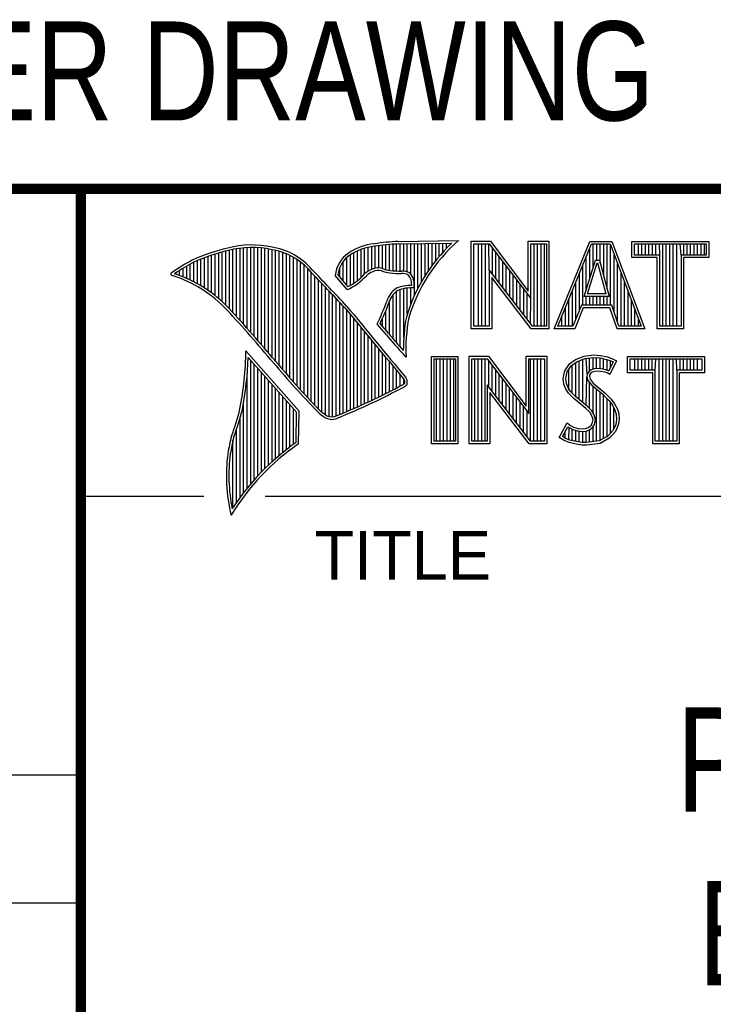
# Model space of a CAD drawing. Header units: inches. Extents: x 0 to 22, y 0 to 17.
# Tile 4 of 9: x 16.3 to 17.6, y 1.4 to 3.3. Entities that reach past the tile are written whole.
import ezdxf
from ezdxf.enums import TextEntityAlignment as Align

# ---------------------------------------------------------------- set-up
doc = ezdxf.new("R2010")
doc.units = ezdxf.units.IN
doc.header["$LTSCALE"] = 1.21
doc.header["$MEASUREMENT"] = 0
doc.layers.get('0').update_dxf_attribs({"linetype": 'CONTINUOUS'})
doc.styles.get("Standard").update_dxf_attribs({"font": 'txt', "width": 0.8})

msp = doc.modelspace()

# ---------------------------------------------------------------- linework, layer by layer
at = {"color": 2, "linetype": 'CONTINUOUS'}
for p, q in [((16.37365, 2.95963), (21.50365, 2.95963)), ((16.37365, 2.95963), (16.37365, 1.24963)), ((16.375, 2.96), (21.5, 2.96)), ((16.97421, 2.80275), (16.97421, 2.85361)), ((16.98104, 2.80228), (16.98104, 2.854)), ((16.9838, 2.85893), (17.09965, 2.8607)), ((16.98394, 2.85413), (17.08702, 2.85571)), ((16.98786, 2.80201), (16.98786, 2.85419)), ((16.99469, 2.80185), (16.99469, 2.8543)), ((17.00152, 2.80054), (17.00152, 2.8544)), ((17.00834, 2.79625), (17.00834, 2.8545)), ((17.01517, 2.75501), (17.01517, 2.85461)), ((17.022, 2.76913), (17.022, 2.85471)), ((17.02882, 2.78171), (17.02882, 2.85482)), ((17.03565, 2.79309), (17.03565, 2.85492)), ((17.04248, 2.80351), (17.04248, 2.85503)), ((17.04931, 2.81312), (17.04931, 2.85513)), ((17.05613, 2.82203), (17.05613, 2.85523)), ((17.06296, 2.83034), (17.06296, 2.85534)), ((17.06979, 2.83811), (17.06979, 2.85544)), ((17.07661, 2.84541), (17.07661, 2.85555)), ((17.12428, 2.85918), (17.16089, 2.85918)), ((17.12428, 2.69148), (17.12428, 2.85918)), ((17.12914, 2.85433), (17.15848, 2.85433)), ((17.12914, 2.69633), (17.12914, 2.85433)), ((17.13806, 2.69633), (17.13806, 2.85433)), ((17.14473, 2.69633), (17.14473, 2.85433)), ((17.15141, 2.69633), (17.15141, 2.85433)), ((17.15888, 2.80417), (17.15808, 2.85433)), ((17.15848, 2.85433), (17.23826, 2.74917)), ((17.16089, 2.85918), (17.23341, 2.76361)), ((17.23341, 2.85918), (17.27322, 2.85918)), ((17.23341, 2.76361), (17.23341, 2.85918)), ((17.23826, 2.85433), (17.26837, 2.85433)), ((17.23826, 2.74917), (17.23826, 2.85433)), ((17.24486, 2.69633), (17.24486, 2.85433)), ((17.25154, 2.69633), (17.25154, 2.85433)), ((17.25822, 2.69633), (17.25822, 2.85433)), ((17.26489, 2.69633), (17.26489, 2.85433)), ((17.26837, 2.85433), (17.26837, 2.69633)), ((17.27322, 2.85918), (17.27322, 2.69148)), ((17.2831, 2.69154), (17.35156, 2.85908)), ((17.29033, 2.6964), (17.35482, 2.85422)), ((17.35156, 2.85908), (17.39384, 2.85908)), ((17.35482, 2.85422), (17.39049, 2.85422)), ((17.35835, 2.80979), (17.35835, 2.85422)), ((17.36502, 2.82279), (17.36502, 2.85422)), ((17.3717, 2.817), (17.3717, 2.85422)), ((17.37837, 2.79246), (17.37837, 2.85422)), ((17.38505, 2.76791), (17.38505, 2.85422)), ((17.39049, 2.85422), (17.4504, 2.6964)), ((17.39384, 2.85908), (17.45744, 2.69154)), ((17.43265, 2.85908), (17.58018, 2.85908)), ((17.43265, 2.82782), (17.43265, 2.85908)), ((17.43751, 2.85422), (17.57532, 2.85422)), ((17.43751, 2.83268), (17.43751, 2.85422)), ((17.44513, 2.83268), (17.44513, 2.85422)), ((17.4518, 2.83268), (17.4518, 2.85422)), ((17.45848, 2.83268), (17.45848, 2.85422)), ((17.46515, 2.83268), (17.46515, 2.85422)), ((17.47183, 2.83268), (17.47183, 2.85422)), ((17.4785, 2.83268), (17.4785, 2.85422)), ((17.48589, 2.83268), (17.48518, 2.85422)), ((17.49186, 2.6964), (17.49186, 2.85422)), ((17.49853, 2.6964), (17.49853, 2.85422)), ((17.50521, 2.6964), (17.50521, 2.85422)), ((17.51188, 2.6964), (17.51188, 2.85422)), ((17.51856, 2.6964), (17.51856, 2.85422)), ((17.52694, 2.83268), (17.52523, 2.85422)), ((17.53191, 2.83268), (17.53191, 2.85422)), ((17.53858, 2.83268), (17.53858, 2.85422)), ((17.54526, 2.83268), (17.54526, 2.85422)), ((17.55193, 2.83268), (17.55193, 2.85422)), ((17.55861, 2.83268), (17.55861, 2.85422)), ((17.56529, 2.83268), (17.56529, 2.85422)), ((17.57196, 2.83268), (17.57196, 2.85422)), ((17.57532, 2.85422), (17.57532, 2.83268)), ((17.58018, 2.85908), (17.58018, 2.82782)), ((16.63285, 2.75486), (16.63285, 2.83466)), ((16.63968, 2.7492), (16.63968, 2.83669)), ((16.64651, 2.74312), (16.64651, 2.83856)), ((16.65334, 2.73656), (16.65334, 2.84027)), ((16.66016, 2.72947), (16.66016, 2.84191)), ((16.66699, 2.72205), (16.66699, 2.84353)), ((16.67382, 2.71458), (16.67382, 2.84486)), ((16.68064, 2.70705), (16.68064, 2.84591)), ((16.68747, 2.69946), (16.68747, 2.84668)), ((16.6943, 2.69182), (16.6943, 2.84718)), ((16.70113, 2.68412), (16.70113, 2.8474)), ((16.70795, 2.67636), (16.70795, 2.84736)), ((16.71478, 2.66854), (16.71478, 2.84704)), ((16.72161, 2.66065), (16.72161, 2.84646)), ((16.72843, 2.65271), (16.72843, 2.8456)), ((16.73526, 2.6447), (16.73526, 2.84446)), ((16.74209, 2.63663), (16.74209, 2.84307)), ((16.74891, 2.62851), (16.74891, 2.84174)), ((16.75574, 2.62044), (16.75574, 2.84)), ((16.76257, 2.61246), (16.76257, 2.83783)), ((16.7694, 2.60458), (16.7694, 2.8352)), ((16.89911, 2.77882), (16.89911, 2.83747)), ((16.90594, 2.78373), (16.90594, 2.84083)), ((16.91276, 2.78958), (16.91276, 2.84362)), ((16.91959, 2.79661), (16.91959, 2.84588)), ((16.92642, 2.80177), (16.92642, 2.84766)), ((16.93325, 2.80531), (16.93325, 2.84897)), ((16.94007, 2.8077), (16.94007, 2.84992)), ((16.9469, 2.8082), (16.9469, 2.85089)), ((16.95373, 2.80693), (16.95373, 2.85175)), ((16.96055, 2.8048), (16.96055, 2.85249)), ((16.96738, 2.80344), (16.96738, 2.85311)), ((17.16476, 2.79653), (17.16476, 2.84606)), ((17.17144, 2.78786), (17.17144, 2.83726)), ((17.35167, 2.78819), (17.35167, 2.84651)), ((17.39172, 2.73641), (17.39172, 2.85097)), ((16.59189, 2.78146), (16.59189, 2.81904)), ((16.59872, 2.77779), (16.59872, 2.82208)), ((16.60555, 2.77383), (16.60555, 2.82494)), ((16.61237, 2.76959), (16.61237, 2.82762)), ((16.6192, 2.76502), (16.6192, 2.83013)), ((16.62603, 2.76012), (16.62603, 2.83248)), ((16.77622, 2.59679), (16.77622, 2.83208)), ((16.78305, 2.58909), (16.78305, 2.82844)), ((16.78988, 2.58147), (16.78988, 2.82421)), ((16.7967, 2.57395), (16.7967, 2.81931)), ((16.87863, 2.78295), (16.87863, 2.82057)), ((16.88546, 2.77493), (16.88546, 2.82815)), ((16.89228, 2.77469), (16.89228, 2.83347)), ((17.17811, 2.77918), (17.17811, 2.82846)), ((17.18479, 2.7705), (17.18479, 2.81966)), ((17.34088, 2.75326), (17.36237, 2.82279)), ((17.345, 2.76659), (17.345, 2.83018)), ((17.34746, 2.75812), (17.36595, 2.81794)), ((17.36237, 2.82279), (17.37012, 2.82279)), ((17.36595, 2.81794), (17.36641, 2.81794)), ((17.36641, 2.81794), (17.38268, 2.75812)), ((17.37012, 2.82279), (17.38903, 2.75327)), ((17.3984, 2.72322), (17.3984, 2.83338)), ((17.40508, 2.70339), (17.40508, 2.8158)), ((17.48104, 2.82782), (17.43265, 2.82782)), ((17.48589, 2.83268), (17.43751, 2.83268)), ((17.48104, 2.69154), (17.48104, 2.82782)), ((17.48589, 2.6964), (17.48589, 2.83268)), ((17.57532, 2.83268), (17.52694, 2.83268)), ((17.52694, 2.83268), (17.52694, 2.6964)), ((17.58018, 2.82782), (17.5318, 2.82782)), ((17.5318, 2.82782), (17.5318, 2.69154)), ((16.55776, 2.79602), (16.55776, 2.79887)), ((16.56458, 2.79358), (16.56458, 2.8033)), ((16.57141, 2.79091), (16.57141, 2.80753)), ((16.57824, 2.78801), (16.57824, 2.81157)), ((16.58506, 2.78486), (16.58506, 2.81543)), ((16.80353, 2.5665), (16.80353, 2.81364)), ((16.81036, 2.55914), (16.81036, 2.80704)), ((16.81719, 2.55186), (16.81719, 2.79956)), ((16.8718, 2.79097), (16.8718, 2.80851)), ((17.24184, 2.69633), (17.15888, 2.80417)), ((17.15888, 2.80417), (17.15888, 2.69633)), ((17.19146, 2.76182), (17.19146, 2.81086)), ((17.19814, 2.75315), (17.19814, 2.80206)), ((17.33165, 2.72667), (17.33165, 2.79751)), ((17.33832, 2.73641), (17.33832, 2.81384)), ((17.41175, 2.6964), (17.41175, 2.79822)), ((16.82401, 2.54466), (16.82401, 2.79242)), ((16.83084, 2.53754), (16.83084, 2.78527)), ((16.83767, 2.53136), (16.83767, 2.77811)), ((16.8864, 2.76641), (16.86317, 2.79371)), ((16.88769, 2.77231), (16.86819, 2.79522)), ((17.23945, 2.69148), (17.16374, 2.7899)), ((17.16374, 2.7899), (17.16374, 2.69148)), ((17.20481, 2.74447), (17.20481, 2.79326)), ((17.21149, 2.73579), (17.21149, 2.78447)), ((17.32497, 2.71007), (17.32497, 2.78117)), ((17.41843, 2.6964), (17.41843, 2.78063)), ((16.84449, 2.52623), (16.84449, 2.77093)), ((16.85132, 2.52296), (16.85132, 2.76374)), ((16.98104, 2.66405), (16.98104, 2.76341)), ((16.98786, 2.65632), (16.98786, 2.76654)), ((16.99469, 2.67478), (16.99469, 2.76832)), ((17.00152, 2.7195), (17.00152, 2.76941)), ((17.00834, 2.73882), (17.00834, 2.76984)), ((17.21816, 2.72711), (17.21816, 2.77567)), ((17.22484, 2.71844), (17.22484, 2.76687)), ((17.31829, 2.6964), (17.31829, 2.76484)), ((17.4251, 2.6964), (17.4251, 2.76305)), ((16.85815, 2.52238), (16.85815, 2.75653)), ((16.86498, 2.52408), (16.86498, 2.74932)), ((16.8718, 2.527), (16.8718, 2.74208)), ((16.96738, 2.6802), (16.96738, 2.74443)), ((16.97421, 2.672), (16.97421, 2.75684)), ((17.23151, 2.70976), (17.23151, 2.75807)), ((17.23819, 2.70108), (17.23826, 2.74917)), ((17.31162, 2.6964), (17.31162, 2.7485)), ((17.38903, 2.75327), (17.34088, 2.75326)), ((17.345, 2.73641), (17.345, 2.75326)), ((17.38268, 2.75812), (17.34746, 2.75812)), ((17.35167, 2.73641), (17.35167, 2.75326)), ((17.35835, 2.73641), (17.35835, 2.75327)), ((17.36502, 2.73641), (17.36502, 2.75327)), ((17.3717, 2.73641), (17.3717, 2.75327)), ((17.37837, 2.73641), (17.37837, 2.75327)), ((17.38505, 2.73641), (17.38505, 2.75327)), ((17.43178, 2.6964), (17.43178, 2.74547)), ((16.87863, 2.52981), (16.87863, 2.73484)), ((16.88546, 2.53267), (16.88546, 2.72699)), ((16.96055, 2.68819), (16.96055, 2.72661)), ((17.30494, 2.6964), (17.30494, 2.73217)), ((17.33556, 2.73641), (17.31947, 2.6964)), ((17.33884, 2.73156), (17.32275, 2.69154)), ((17.39396, 2.73641), (17.33556, 2.73641)), ((17.39047, 2.73156), (17.33884, 2.73156)), ((17.40394, 2.69154), (17.39047, 2.73156)), ((17.40743, 2.6964), (17.39396, 2.73641)), ((17.43845, 2.6964), (17.43845, 2.72788)), ((16.89228, 2.53558), (16.89228, 2.71871)), ((16.89911, 2.53854), (16.89911, 2.71044)), ((16.90594, 2.54154), (16.90594, 2.70217)), ((16.95373, 2.69602), (16.95373, 2.71092)), ((17.29827, 2.6964), (17.29827, 2.71583)), ((17.44513, 2.6964), (17.44513, 2.7103)), ((16.91276, 2.54459), (16.91276, 2.6939)), ((16.91959, 2.54769), (16.91959, 2.68563)), ((16.96158, 2.67971), (16.94344, 2.7005)), ((16.96525, 2.68281), (16.94916, 2.70125)), ((17.16374, 2.69148), (17.12428, 2.69148)), ((17.15888, 2.69633), (17.12914, 2.69633)), ((17.27322, 2.69148), (17.23945, 2.69148)), ((17.26837, 2.69633), (17.24184, 2.69633)), ((17.32275, 2.69154), (17.2831, 2.69154)), ((17.31947, 2.6964), (17.29033, 2.6964)), ((17.45744, 2.69154), (17.40394, 2.69154)), ((17.4504, 2.6964), (17.40743, 2.6964)), ((17.5318, 2.69154), (17.48104, 2.69154)), ((17.52694, 2.6964), (17.48589, 2.6964)), ((16.92642, 2.55084), (16.92642, 2.67737)), ((16.93325, 2.55403), (16.93325, 2.6691)), ((16.79388, 2.53297), (16.69189, 2.64886)), ((16.94007, 2.55728), (16.94007, 2.66084)), ((16.9469, 2.56058), (16.9469, 2.65257)), ((16.78904, 2.53119), (16.69637, 2.6365)), ((16.70113, 2.3939), (16.70113, 2.6311)), ((16.95373, 2.56392), (16.95373, 2.64431)), ((16.96055, 2.56732), (16.96055, 2.63605)), ((16.96738, 2.57077), (16.96738, 2.62779)), ((16.99903, 2.637), (16.99463, 2.64182)), ((17.04824, 2.63829), (17.09875, 2.63829)), ((17.04824, 2.47075), (17.04824, 2.63829)), ((17.05309, 2.63343), (17.0939, 2.63343)), ((17.05309, 2.47561), (17.05309, 2.63343)), ((17.05768, 2.47561), (17.05768, 2.63343)), ((17.06435, 2.47561), (17.06435, 2.63343)), ((17.07103, 2.47561), (17.07103, 2.63343)), ((17.0777, 2.47561), (17.0777, 2.63343)), ((17.08438, 2.47561), (17.08438, 2.63343)), ((17.09105, 2.47561), (17.09105, 2.63343)), ((17.0939, 2.63343), (17.0939, 2.47561)), ((17.09875, 2.63829), (17.09875, 2.47075)), ((17.12047, 2.63846), (17.15709, 2.63846)), ((17.12047, 2.47075), (17.12047, 2.63846)), ((17.12533, 2.6336), (17.15468, 2.6336)), ((17.12533, 2.47561), (17.12533, 2.6336)), ((17.13111, 2.47561), (17.13111, 2.6336)), ((17.13778, 2.47561), (17.13778, 2.6336)), ((17.14446, 2.47561), (17.14446, 2.6336)), ((17.15113, 2.47561), (17.15113, 2.6336)), ((17.15468, 2.6336), (17.23446, 2.52845)), ((17.15709, 2.63846), (17.2296, 2.54288)), ((17.15781, 2.5799), (17.15781, 2.62948)), ((17.2296, 2.63846), (17.26941, 2.63846)), ((17.2296, 2.54288), (17.2296, 2.63846)), ((17.23446, 2.6336), (17.26456, 2.6336)), ((17.23446, 2.52845), (17.23446, 2.6336)), ((17.23791, 2.47561), (17.23791, 2.6336)), ((17.24459, 2.47561), (17.24459, 2.6336)), ((17.25126, 2.47561), (17.25126, 2.6336)), ((17.25794, 2.47561), (17.25794, 2.6336)), ((17.26456, 2.6336), (17.26456, 2.47561)), ((17.26941, 2.63846), (17.26941, 2.47075)), ((17.31268, 2.62377), (17.32449, 2.63241)), ((17.31623, 2.62035), (17.32685, 2.62813)), ((17.32449, 2.63241), (17.3412, 2.63903)), ((17.32685, 2.62813), (17.34238, 2.63428)), ((17.33137, 2.55551), (17.33137, 2.62991)), ((17.33804, 2.54992), (17.33804, 2.63256)), ((17.3412, 2.63903), (17.35963, 2.64105)), ((17.34238, 2.63428), (17.35973, 2.63618)), ((17.34656, 2.6041), (17.34472, 2.63453)), ((17.35139, 2.61025), (17.35139, 2.63526)), ((17.35807, 2.61347), (17.35807, 2.63599)), ((17.35963, 2.64105), (17.37202, 2.64018)), ((17.35973, 2.63618), (17.37134, 2.63536)), ((17.36475, 2.61463), (17.36475, 2.63583)), ((17.37134, 2.63536), (17.38426, 2.63262)), ((17.37142, 2.61456), (17.37142, 2.63535)), ((17.37202, 2.64018), (17.38556, 2.6373)), ((17.3781, 2.6134), (17.3781, 2.63393)), ((17.38426, 2.63262), (17.39209, 2.62992)), ((17.38477, 2.61174), (17.38477, 2.63244)), ((17.38556, 2.6373), (17.39392, 2.63443)), ((17.39656, 2.62782), (17.38793, 2.61056)), ((17.40313, 2.63011), (17.38988, 2.60362)), ((17.39145, 2.61759), (17.39145, 2.63014)), ((17.39209, 2.62992), (17.39656, 2.62782)), ((17.39392, 2.63443), (17.40313, 2.63011)), ((17.42418, 2.63829), (17.57171, 2.63829)), ((17.42418, 2.60704), (17.42418, 2.63829)), ((17.42904, 2.63343), (17.56685, 2.63343)), ((17.42904, 2.61189), (17.42904, 2.63343)), ((17.43817, 2.61189), (17.43817, 2.63343)), ((17.44485, 2.61189), (17.44485, 2.63343)), ((17.45153, 2.61189), (17.45153, 2.63343)), ((17.4582, 2.61189), (17.4582, 2.63343)), ((17.46488, 2.61189), (17.46488, 2.63343)), ((17.47155, 2.61189), (17.47155, 2.63343)), ((17.47742, 2.61189), (17.47823, 2.63343)), ((17.4849, 2.47561), (17.4849, 2.63343)), ((17.49158, 2.47561), (17.49158, 2.63343)), ((17.49825, 2.47561), (17.49825, 2.63343)), ((17.50493, 2.47561), (17.50493, 2.63343)), ((17.5116, 2.47561), (17.5116, 2.63343)), ((17.51847, 2.61189), (17.51828, 2.63343)), ((17.52496, 2.61189), (17.52496, 2.63343)), ((17.53163, 2.61189), (17.53163, 2.63343)), ((17.5383, 2.61189), (17.5383, 2.63343)), ((17.54498, 2.61189), (17.54498, 2.63343)), ((17.55166, 2.61189), (17.55166, 2.63343)), ((17.55833, 2.61189), (17.55833, 2.63343)), ((17.56685, 2.63343), (17.56685, 2.61189)), ((17.57171, 2.63829), (17.57171, 2.60704)), ((16.70795, 2.40176), (16.70795, 2.62334)), ((16.71478, 2.40927), (16.71478, 2.61558)), ((16.72161, 2.41646), (16.72161, 2.60783)), ((16.97421, 2.57427), (16.97421, 2.61953)), ((16.98104, 2.57783), (16.98104, 2.61128)), ((17.16448, 2.57122), (17.16448, 2.62068)), ((17.17116, 2.56254), (17.17116, 2.61188)), ((17.30087, 2.59613), (17.30375, 2.61053)), ((17.30375, 2.61053), (17.31268, 2.62377)), ((17.30577, 2.5959), (17.30832, 2.60862)), ((17.30832, 2.60862), (17.31623, 2.62035)), ((17.31134, 2.5744), (17.31134, 2.61311)), ((17.31802, 2.56771), (17.31802, 2.62166)), ((17.32469, 2.56104), (17.32469, 2.62654)), ((17.3497, 2.60902), (17.34656, 2.6041)), ((17.35429, 2.61235), (17.3497, 2.60902)), ((17.35647, 2.60793), (17.3533, 2.60563)), ((17.3604, 2.61415), (17.35429, 2.61235)), ((17.36136, 2.60937), (17.35647, 2.60793)), ((17.36641, 2.61482), (17.3604, 2.61415)), ((17.36655, 2.60995), (17.36136, 2.60937)), ((17.37263, 2.61449), (17.36641, 2.61482)), ((17.37202, 2.60966), (17.36655, 2.60995)), ((17.38066, 2.60793), (17.37202, 2.60966)), ((17.38187, 2.61264), (17.37263, 2.61449)), ((17.38527, 2.60649), (17.38066, 2.60793)), ((17.38732, 2.61094), (17.38187, 2.61264)), ((17.38793, 2.61056), (17.38732, 2.61094)), ((17.47742, 2.61189), (17.42904, 2.61189)), ((17.47742, 2.47561), (17.47742, 2.61189)), ((17.56685, 2.61189), (17.51847, 2.61189)), ((17.51847, 2.61189), (17.51847, 2.47561)), ((16.6943, 2.38568), (16.6943, 2.60301)), ((16.72843, 2.42334), (16.72843, 2.60007)), ((16.73526, 2.42994), (16.73526, 2.59231)), ((16.98786, 2.58143), (16.98786, 2.60302)), ((16.99469, 2.58534), (16.99469, 2.59477)), ((17.17783, 2.55386), (17.17783, 2.60308)), ((17.18451, 2.54519), (17.18451, 2.59428)), ((17.30202, 2.58519), (17.30087, 2.59613)), ((17.30678, 2.58633), (17.30577, 2.5959)), ((17.34472, 2.54433), (17.34608, 2.59929)), ((17.34656, 2.6041), (17.34608, 2.59929)), ((17.34608, 2.59929), (17.34765, 2.59223)), ((17.34765, 2.59223), (17.35472, 2.58349)), ((17.35128, 2.60246), (17.35099, 2.59958)), ((17.35099, 2.59958), (17.35214, 2.5944)), ((17.3533, 2.60563), (17.35128, 2.60246)), ((17.35214, 2.5944), (17.35819, 2.58691)), ((17.38988, 2.60362), (17.38527, 2.60649)), ((17.47256, 2.60704), (17.42418, 2.60704)), ((17.47256, 2.47075), (17.47256, 2.60704)), ((17.57171, 2.60704), (17.52332, 2.60704)), ((17.52332, 2.60704), (17.52332, 2.47075)), ((16.74209, 2.43628), (16.74209, 2.58455)), ((16.74891, 2.44237), (16.74891, 2.57679)), ((17.23803, 2.47561), (17.15508, 2.58345)), ((17.15508, 2.58345), (17.15508, 2.47561)), ((17.19118, 2.53651), (17.19118, 2.58548)), ((17.19786, 2.52783), (17.19786, 2.57669)), ((17.30576, 2.5754), (17.30202, 2.58519)), ((17.31095, 2.56791), (17.30576, 2.5754)), ((17.31009, 2.57768), (17.30678, 2.58633)), ((17.31469, 2.57103), (17.31009, 2.57768)), ((17.32431, 2.56142), (17.31469, 2.57103)), ((17.35139, 2.53809), (17.35139, 2.5876)), ((17.35472, 2.58349), (17.3771, 2.56489)), ((17.35807, 2.52981), (17.35807, 2.5807)), ((17.35819, 2.58691), (17.38037, 2.56849)), ((17.36475, 2.47546), (17.36475, 2.57516)), ((16.75574, 2.44822), (16.75574, 2.56903)), ((16.76257, 2.45384), (16.76257, 2.56128)), ((16.7694, 2.45924), (16.7694, 2.55352)), ((17.23565, 2.47075), (17.15993, 2.56917)), ((17.15993, 2.56917), (17.15993, 2.47075)), ((17.20454, 2.51915), (17.20454, 2.56789)), ((17.21121, 2.51048), (17.21121, 2.55909)), ((17.31527, 2.56359), (17.31095, 2.56791)), ((17.32103, 2.55783), (17.31527, 2.56359)), ((17.34408, 2.53854), (17.32103, 2.55783)), ((17.34736, 2.54212), (17.32431, 2.56142)), ((17.37142, 2.47634), (17.37142, 2.56961)), ((17.3771, 2.56489), (17.38295, 2.55904)), ((17.3781, 2.48076), (17.3781, 2.5639)), ((17.38037, 2.56849), (17.38642, 2.56244)), ((17.38295, 2.55904), (17.38879, 2.55293)), ((17.38477, 2.4834), (17.38477, 2.55714)), ((17.38642, 2.56244), (17.39248, 2.5561)), ((17.38879, 2.55293), (17.39526, 2.54458)), ((17.39248, 2.5561), (17.39939, 2.54718)), ((16.68747, 2.37704), (16.68747, 2.55017)), ((16.77622, 2.46444), (16.77622, 2.54576)), ((16.78305, 2.46945), (16.78305, 2.538)), ((16.79272, 2.47039), (16.79388, 2.53297)), ((17.21789, 2.5018), (17.21789, 2.55029)), ((17.22456, 2.49312), (17.22456, 2.54149)), ((17.23124, 2.48445), (17.23124, 2.53269)), ((17.35157, 2.53105), (17.34408, 2.53854)), ((17.35539, 2.53409), (17.34736, 2.54212)), ((17.36038, 2.52612), (17.35539, 2.53409)), ((17.39145, 2.49078), (17.39145, 2.5495)), ((17.39526, 2.54458), (17.40005, 2.53499)), ((17.39812, 2.49815), (17.39812, 2.53886)), ((17.39939, 2.54718), (17.40457, 2.53681)), ((17.40005, 2.53499), (17.40237, 2.52754)), ((17.40457, 2.53681), (17.40717, 2.52846)), ((16.68064, 2.36795), (16.68064, 2.52004)), ((16.78796, 2.47293), (16.78904, 2.53119)), ((17.35589, 2.52414), (17.35157, 2.53105)), ((17.35791, 2.51694), (17.35589, 2.52414)), ((17.35647, 2.50975), (17.35791, 2.51694)), ((17.36289, 2.51713), (17.36038, 2.52612)), ((17.36105, 2.50792), (17.36289, 2.51713)), ((17.40315, 2.51743), (17.40161, 2.50767)), ((17.40237, 2.52754), (17.40315, 2.51743)), ((17.40803, 2.51723), (17.4063, 2.50629)), ((17.40717, 2.52846), (17.40803, 2.51723)), ((16.67382, 2.35837), (16.67382, 2.49824)), ((17.29309, 2.48296), (17.30807, 2.51061)), ((17.29947, 2.48455), (17.3097, 2.50342)), ((17.30807, 2.51061), (17.3144, 2.506)), ((17.3097, 2.50342), (17.31188, 2.50184)), ((17.31134, 2.47795), (17.31188, 2.50184)), ((17.31188, 2.50184), (17.31886, 2.49835)), ((17.3144, 2.506), (17.32074, 2.50283)), ((17.31802, 2.47653), (17.31802, 2.49864)), ((17.31886, 2.49835), (17.32802, 2.49519)), ((17.32074, 2.50283), (17.3291, 2.49995)), ((17.32469, 2.47502), (17.32469, 2.49634)), ((17.32802, 2.49519), (17.33651, 2.49421)), ((17.3291, 2.49995), (17.33659, 2.49909)), ((17.33137, 2.47401), (17.33137, 2.49481)), ((17.33651, 2.49421), (17.3446, 2.49489)), ((17.33659, 2.49909), (17.3435, 2.49967)), ((17.3435, 2.49967), (17.34869, 2.50168)), ((17.3446, 2.49489), (17.351, 2.49737)), ((17.34472, 2.47282), (17.34472, 2.4949)), ((17.34869, 2.50168), (17.35358, 2.50514)), ((17.351, 2.49737), (17.35718, 2.50173)), ((17.35139, 2.4737), (17.35139, 2.49753)), ((17.35358, 2.50514), (17.35647, 2.50975)), ((17.35718, 2.50173), (17.36105, 2.50792)), ((17.35807, 2.47458), (17.35807, 2.50236)), ((17.3967, 2.49658), (17.38681, 2.48566)), ((17.40161, 2.50767), (17.3967, 2.49658)), ((17.4063, 2.50629), (17.40083, 2.49391)), ((16.66699, 2.34825), (16.66699, 2.47703)), ((17.0939, 2.47561), (17.05309, 2.47561)), ((17.15508, 2.47561), (17.12533, 2.47561)), ((17.26456, 2.47561), (17.23803, 2.47561)), ((17.30259, 2.47663), (17.29309, 2.48296)), ((17.30488, 2.48094), (17.29947, 2.48455)), ((17.31181, 2.47289), (17.30259, 2.47663)), ((17.30467, 2.48103), (17.30467, 2.49414)), ((17.31324, 2.47755), (17.30488, 2.48094)), ((17.32622, 2.47479), (17.31324, 2.47755)), ((17.33804, 2.47301), (17.33804, 2.49404)), ((17.36988, 2.47614), (17.34499, 2.47286)), ((17.38681, 2.48566), (17.36988, 2.47614)), ((17.38988, 2.48181), (17.37144, 2.47145)), ((17.40083, 2.49391), (17.38988, 2.48181)), ((17.51847, 2.47561), (17.47742, 2.47561)), ((17.09875, 2.47075), (17.04824, 2.47075)), ((17.15993, 2.47075), (17.12047, 2.47075)), ((17.26941, 2.47075), (17.23565, 2.47075)), ((17.32535, 2.47001), (17.31181, 2.47289)), ((17.33688, 2.46828), (17.32535, 2.47001)), ((17.33732, 2.47312), (17.32622, 2.47479)), ((17.34523, 2.46799), (17.33688, 2.46828)), ((17.34499, 2.47286), (17.33732, 2.47312)), ((17.37144, 2.47145), (17.34523, 2.46799)), ((17.52332, 2.47075), (17.47256, 2.47075)), ((16.375, 2.37), (16.61093, 2.37)), ((16.7288, 2.37), (21.5, 2.37)), ((13.61, 1.835), (16.375, 1.835)), ((16.375, 1.58875), (13.61, 1.58875))]:
    msp.add_line(p, q, dxfattribs=at)
at = {"color": 7, "linetype": 'CONTINUOUS', "const_width": 0.02}
for points in [[(13.6, 2.95953), (21.5, 2.96)], [(16.375, 2.96), (16.375, 0.5)]]:
    msp.add_lwpolyline(points, dxfattribs=at)
at = {"color": 2, "linetype": 'CONTINUOUS'}
for centre, radius, start, end in [((16.9502, 2.74228), 0.11284, 96.30093, 123.16852), ((17.00052, 2.45112), 0.40816, 92.34749, 98.83668), ((17.00052, 2.45111), 0.40337, 92.3569, 98.8525), ((17.30796, 2.62207), 0.32156, 133.40137, 163.45712), ((17.30796, 2.62207), 0.31676, 131.1193, 163.41325), ((16.73153, 2.51445), 0.33987, 102.61615, 114.85137), ((16.73154, 2.51444), 0.33509, 102.59893, 114.82958), ((16.70344, 2.67474), 0.17748, 77.28194, 105.0682), ((16.70343, 2.67474), 0.17268, 77.23142, 105.10033), ((16.72217, 2.72263), 0.12207, 40.16534, 80.84292), ((16.72217, 2.72263), 0.12687, 40.23334, 80.77347), ((16.923, 2.78747), 0.06015, 125.03196, 174.04656), ((16.9502, 2.74227), 0.10804, 96.24427, 123.12587), ((16.77589, 2.46981), 0.3996, 117.9347, 124.56908), ((16.77589, 2.46983), 0.39478, 117.95405, 124.03743), ((16.923, 2.78747), 0.05535, 125.11417, 171.95723), ((16.55071, 2.79632), 0.00298, 121.3543, 265.80479), ((16.47725, 2.56006), 0.24932, 43.16639, 71.84967), ((9.19938, -4.49378), 10.54627, 43.246103, 43.767036), ((9.19895, -4.49439), 10.5518, 43.246075, 43.767007), ((16.95168, 2.76124), 0.04776, 112.91959, 132.26993), ((16.95168, 2.76124), 0.04295, 112.66619, 131.93211), ((16.94546, 2.78133), 0.02691, 72.61275, 117.38533), ((16.94546, 2.78133), 0.02211, 72.93811, 117.86351), ((16.97702, 2.86972), 0.07177, 249.55152, 263.16363), ((16.97701, 2.86972), 0.06697, 249.4455, 263.13731), ((16.99444, 3.05012), 0.253, 264.11072, 269.10062), ((16.99444, 3.0501), 0.24818, 264.11887, 269.068), ((16.99174, 2.7681), 0.03388, 64.46854, 92.25367), ((16.99174, 2.7681), 0.02908, 66.32311, 92.50531), ((16.98251, 2.7769), 0.03228, 347.11782, 42.40372), ((16.47725, 2.56006), 0.24452, 43.16725, 72.57085), ((16.84287, 2.8642), 0.10704, 293.99276, 318.44393), ((16.84287, 2.8642), 0.10224, 295.99656, 318.59157), ((16.98251, 2.7769), 0.02748, 355.29871, 40.4494), ((17.0047, 2.73198), 0.04414, 122.69481, 163.49961), ((17.0047, 2.73198), 0.03934, 123.3496, 163.71647), ((17.00943, 2.69796), 0.0767, 89.6565, 111.87378), ((17.00943, 2.69796), 0.07189, 86.37695, 111.50539), ((16.5488, 2.89635), 0.44056, 333.60634, 339.84087), ((16.54878, 2.89634), 0.44538, 334.022, 339.86353), ((14.66446, 0.88576), 2.7122, 39.91433, 42.76545), ((14.66391, 0.88521), 2.71778, 39.9159, 42.7668), ((117.20505, 85.49756), 130.05763, 219.5222193, 219.6005999), ((117.12924, 85.43409), 129.95396, 219.521832, 219.6004418), ((17.32482, 2.65185), 0.33093, 169.2392, 180.37629), ((17.32482, 2.65184), 0.32612, 169.28069, 182.60754), ((17.5234, 3.13644), 0.72405, 219.10872, 223.08854), ((17.52339, 3.13644), 0.71924, 219.10321, 222.59317), ((16.04611, 2.6599), 0.64587, 349.08515, 359.02043), ((16.04611, 2.65989), 0.65068, 349.07577, 357.94004), ((18.13429, 3.79373), 1.81025, 220.04197, 224.00691), ((18.13423, 3.79374), 1.81501, 220.04343, 224.01272), ((16.9709, 2.5786), 0.02878, 26.36973, 33.90004), ((16.96874, 2.5899), 0.02798, 353.67969, 3.04303), ((16.97089, 2.5786), 0.03359, 24.68659, 34.32424), ((16.96874, 2.5899), 0.03278, 350.4758, 4.77589), ((16.39165, 3.7016), 1.26896, 291.98708, 298.2491), ((16.39167, 3.70158), 1.27373, 291.99841, 298.25035), ((16.97996, 2.60573), 0.02516, 299.25015, 311.26139), ((16.97995, 2.60573), 0.02996, 299.18467, 314.81976), ((16.26318, 2.63877), 0.42922, 339.07124, 346.36688), ((16.26319, 2.63878), 0.43401, 339.10846, 346.38097), ((16.90789, 2.61762), 0.11603, 227.09109, 236.91908), ((16.90789, 2.61763), 0.11123, 227.16269, 236.79165), ((16.85649, 2.54366), 0.02615, 242.84836, 298.05105), ((16.85649, 2.54366), 0.02134, 243.49134, 298.70095), ((17.06576, 2.38482), 0.4141, 165.93593, 170.68576), ((17.06576, 2.38483), 0.40929, 165.97607, 170.67619), ((17.05078, 2.0969), 0.45397, 124.64276, 148.55634), ((17.05078, 2.0969), 0.45878, 124.9509, 147.09803), ((16.9723, 2.40955), 0.318, 172.35618, 193.79584), ((16.9723, 2.40954), 0.31319, 172.36876, 191.68656)]:
    msp.add_arc(centre, radius, start, end, dxfattribs=at)

# ---------------------------------------------------------------- texts
at = {"color": 7, "linetype": 'CONTINUOUS', "width": 0.8}
msp.add_text('CUSTOMER DRAWING', height=0.19, dxfattribs=at).set_placement((16.3742, 3.09114), align=Align.CENTER)
at = {"color": 2, "linetype": 'CONTINUOUS'}
msp.add_text('TITLE', height=0.093, dxfattribs=at).set_placement((16.82353, 2.21002))
at = {"color": 7, "linetype": 'CONTINUOUS', "insert": (18.93865, 1.96463), "char_height": 0.2, "width": 3.68, "attachment_point": 2}
msp.add_mtext('PLUG SPRING 24 POSITION\\PB2L CUSTOMER DRAWING', dxfattribs=at)

doc.saveas('drawing.dxf')
